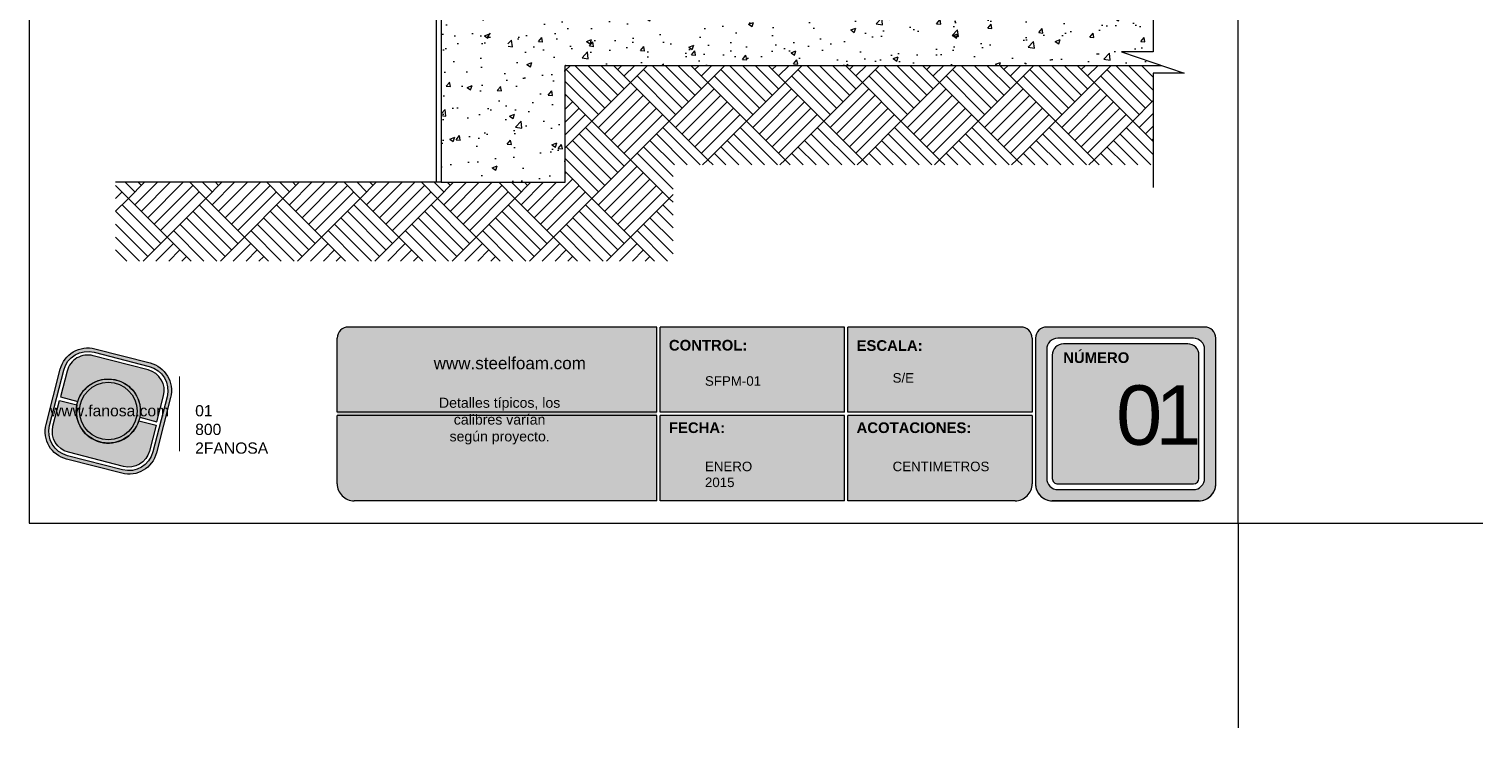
# Model space of a CAD drawing. Header units: millimetres. Extents: x 358.6 to 388.6, y 81.2 to 116.7.
# Tile 1 of 2: x 362.6 to 388.6, y 81.2 to 93.6. Entities that reach past the tile are written whole.
import ezdxf

# ---------------------------------------------------------------- set-up
doc = ezdxf.new("R2010")
doc.units = ezdxf.units.MM
doc.header["$LTSCALE"] = 0.025
doc.layers.get('0').update_dxf_attribs({"lineweight": 5})
doc.layers.add('hatch', color=252, linetype='Continuous', lineweight=0)
doc.layers.add('TEXTO CUADRO DATOS', color=251, linetype='Continuous', lineweight=0)
doc.styles.get("Standard").update_dxf_attribs({"font": 'romand.shx'})
pattern_1 = [(49.99999999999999, (0, 0), (0.91092334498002, -0.07969542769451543), [0.09525, -1.04775]), (355, (0, 0), (-0.1762171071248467, 0.9552842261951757), [0.0762, -0.83820292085]), (100.4514447, (0.0759100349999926, -0.006641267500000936), (0.7347062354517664, 0.8755887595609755), [0.08095004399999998, -0.8904512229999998]), (46.18420000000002, (0, 0.2540000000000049), (1.35539520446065, -0.2102116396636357), [0.1428749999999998, -1.571624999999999]), (96.63555760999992, (0.1129495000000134, 0.2364824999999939), (1.187020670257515, 1.237130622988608), [0.1214251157, -1.3356780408]), (351.1841511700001, (0, 0.2540000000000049), (1.187020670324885, 1.237130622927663), [0.11429983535, -1.2572986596]), (21, (0.1270000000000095, 0.1905000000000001), (0.7580719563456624, -0.5113259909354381), [0.09525, -1.04775]), (326.0000000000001, (0.1270000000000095, 0.1905000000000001), (0.3090101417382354, 0.9209398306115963), [0.0762, -0.8382]), (71.45144499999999, (0.1901726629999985, 0.1478895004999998), (1.067082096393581, 0.4096138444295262), [0.08095004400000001, -0.8904496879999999]), (37.50000000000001, (0, 0), (0.01544301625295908, 0.4227751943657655), [0, -0.82804, 0, -0.8509000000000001, 0, -0.8413750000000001]), (7.499999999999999, (0, 0), (0.3340983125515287, 0.5009028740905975), [0, -0.48514, 0, -0.80899, 0, -0.320675]), (327.5, (-0.2832099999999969, 0), (0.677952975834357, -0.02864371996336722), [0, -0.3175, 0, -0.9906, 0, -1.31445]), (317.5, (-0.4102100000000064, 0), (0.7406459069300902, 0.1271324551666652), [0, -0.41275, 0, -0.65786, 0, -0.93345])]

# ---------------------------------------------------------------- blocks, each defined once
blk = doc.blocks.new('LOGO GRIS')
h = blk.add_hatch(color=254)
edge = h.paths.add_edge_path()
edge.add_arc((2075.55300328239, 279.2979295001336), 0.508199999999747, 255.6007667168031, 345.6007667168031, ccw=False)
edge.add_line((2075.426625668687, 278.8056938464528), (2074.442154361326, 279.0584490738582))
edge.add_arc((2074.568531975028, 279.5506847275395), 0.5082000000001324, 165.6007667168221, 255.6007667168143, ccw=False)
edge.add_line((2074.076296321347, 279.6770623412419), (2074.329051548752, 280.661533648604))
edge.add_arc((2074.821287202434, 280.535156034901), 0.508200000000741, 75.60076671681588, 165.6007667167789, ccw=False)
edge.add_line((2074.947664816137, 281.0273916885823), (2075.932136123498, 280.7746364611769))
edge.add_arc((2075.805758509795, 280.2824008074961), 0.5081999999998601, -14.399233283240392, 75.60076671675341, ccw=False)
edge.add_line((2076.297994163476, 280.1560231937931), (2076.045238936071, 279.1715518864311))
edge = h.paths.add_edge_path(flags=16)
edge.add_arc((2075.55300328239, 279.2979295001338), 0.4446749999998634, 255.6007667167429, 345.6007667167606, ccw=False)
edge.add_line((2075.4424228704, 278.867223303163), (2074.457951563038, 279.1199785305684))
edge.add_arc((2074.568531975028, 279.5506847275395), 0.4446750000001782, 165.6007667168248, 255.6007667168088, ccw=False)
edge.add_line((2074.137825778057, 279.6612651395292), (2074.390581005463, 280.6457364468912))
edge.add_arc((2074.821287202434, 280.5351560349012), 0.4446750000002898, 75.60076671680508, 165.6007667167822, ccw=False)
edge.add_line((2074.931867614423, 280.9658622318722), (2075.916338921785, 280.7131070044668))
edge.add_arc((2075.805758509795, 280.2824008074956), 0.4446750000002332, -14.399233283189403, 75.60076671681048, ccw=False)
edge.add_line((2076.236464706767, 280.1718203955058), (2075.983709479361, 279.1873490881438))
h = blk.add_hatch(color=254)
edge = h.paths.add_edge_path()
edge.add_line((2076.05645623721, 279.7261466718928), (2076.174935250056, 280.1876175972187))
edge.add_arc((2075.805758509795, 280.2824008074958), 0.3811499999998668, 345.60076671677, 435.6007667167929)
edge.add_line((2075.900541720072, 280.6515775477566), (2074.916070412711, 280.9043327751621))
edge.add_arc((2074.821287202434, 280.5351560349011), 0.3811500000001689, 75.6007667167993, 165.6007667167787)
edge.add_line((2074.452110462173, 280.6299392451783), (2074.333631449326, 280.1684683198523))
edge.add_line((2074.333631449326, 280.1684683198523), (2074.642133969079, 280.0892627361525))
edge.add_arc((2075.187145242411, 279.9165427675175), 0.5717249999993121, -11.21449474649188, 162.4160281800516, ccw=False)
edge.add_line((2075.747953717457, 279.8053522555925), (2076.05645623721, 279.7261466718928))
h = blk.add_hatch(color=254)
h.paths.add_polyline_path([(2074.615420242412, 279.9165427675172, 1), (2075.758870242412, 279.9165427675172, 1)])
h.paths.add_polyline_path([(2075.699701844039, 279.9165427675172, -1), (2074.674588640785, 279.9165427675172, -1)], flags=16)
blk.add_hatch(color=252).paths.add_polyline_path([(2075.699701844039, 279.9165427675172, 1), (2074.674588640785, 279.9165427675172, 1)])
h = blk.add_hatch(color=254)
edge = h.paths.add_edge_path()
edge.add_arc((2075.187145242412, 279.9165427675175), 0.5717250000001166, 168.7855052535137, 342.4160281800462)
edge.add_line((2075.732156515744, 279.7438227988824), (2076.040659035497, 279.6646172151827))
edge.add_line((2076.040659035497, 279.6646172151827), (2075.922180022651, 279.2031462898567))
edge.add_arc((2075.55300328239, 279.2979295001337), 0.3811499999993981, 255.6007667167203, 345.60076671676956, ccw=False)
edge.add_line((2075.458220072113, 278.9287527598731), (2074.473748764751, 279.1815079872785))
edge.add_arc((2074.568531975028, 279.5506847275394), 0.3811500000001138, 165.6007667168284, 255.60076671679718, ccw=False)
edge.add_line((2074.199355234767, 279.6454679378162), (2074.317834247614, 280.1069388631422))
edge.add_line((2074.317834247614, 280.1069388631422), (2074.626336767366, 280.0277332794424))
at = {"color": 254}
for points in [[(2076.045238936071, 279.1715518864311, -0.414213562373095), (2075.426625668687, 278.8056938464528), (2074.442154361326, 279.0584490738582, -0.414213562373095), (2074.076296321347, 279.6770623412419), (2074.329051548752, 280.661533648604, -0.414213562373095), (2074.947664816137, 281.0273916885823), (2075.932136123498, 280.7746364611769, -0.4142135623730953), (2076.297994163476, 280.1560231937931)], [(2075.983709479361, 279.1873490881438, -0.4142135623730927), (2075.4424228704, 278.867223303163), (2074.457951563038, 279.1199785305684, -0.4142135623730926), (2074.137825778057, 279.6612651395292), (2074.390581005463, 280.6457364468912, -0.414213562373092), (2074.931867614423, 280.9658622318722), (2075.916338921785, 280.7131070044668, -0.4142135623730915), (2076.236464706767, 280.1718203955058)], [(2076.05645623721, 279.7261466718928), (2076.174935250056, 280.1876175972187, 0.414213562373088), (2075.900541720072, 280.6515775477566), (2074.916070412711, 280.9043327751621, 0.4142135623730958), (2074.452110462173, 280.6299392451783), (2074.333631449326, 280.1684683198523), (2074.642133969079, 280.0892627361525, -0.9459053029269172), (2075.747953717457, 279.8053522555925)], [(2074.626336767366, 280.0277332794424, 0.9459053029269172), (2075.732156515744, 279.7438227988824), (2076.040659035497, 279.6646172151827), (2075.922180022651, 279.2031462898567, -0.4142135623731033), (2075.458220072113, 278.9287527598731), (2074.473748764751, 279.1815079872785, -0.414213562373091), (2074.199355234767, 279.6454679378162), (2074.317834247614, 280.1069388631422)]]:
    blk.add_lwpolyline(points, format="xyb", close=True, dxfattribs=at)
for radius in [0.5717249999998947, 0.5125566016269]:
    blk.add_circle((2075.187145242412, 279.9165427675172), radius, dxfattribs=at)
blk = doc.blocks.new('FANOSA')
at = {"color": 253, "const_width": 0.02}
blk.add_lwpolyline([(365.3181968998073, 247.9798347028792), (365.3181968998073, 246.6427006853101)], dxfattribs=at)
at = {"color": 254}
blk.add_blockref('LOGO GRIS', (-1711.138939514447, -32.55437656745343), dxfattribs=at)
at = {"layer": 'TEXTO CUADRO DATOS', "char_height": 0.2, "width": 0.003231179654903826, "attachment_point": 1}
for s, insert in [('{\\fArial|b0|i0|c0|p34;www.fanosa.com}', (363.0082168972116, 247.4682254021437)), ('{\\fArial|b0|i0|c0|p34;01 800 2FANOSA}', (365.5993370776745, 247.4682254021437))]:
    blk.add_mtext(s, dxfattribs=dict(at, insert=insert))

msp = doc.modelspace()

# ---------------------------------------------------------------- hatches: boundary and pattern name
h = msp.add_hatch(color=253)
h.paths.add_polyline_path([(380.8041272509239, 88.32670792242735, 0.4142135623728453), (380.6041272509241, 88.1267079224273), (380.6041272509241, 85.52670792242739, 0.4142135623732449), (380.9041272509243, 85.22670792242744), (383.5235245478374, 85.22670792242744, 0.4142135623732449), (383.8235245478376, 85.52670792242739), (383.8235245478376, 88.1267079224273, 0.4142135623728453), (383.6235245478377, 88.32670792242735)])
h.paths.add_polyline_path([(383.6235245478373, 87.92670792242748), (383.6235245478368, 85.6267079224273, -0.4142135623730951), (383.423524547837, 85.42670792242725), (381.0041272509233, 85.42670792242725, -0.4142135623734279), (380.8041272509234, 85.6267079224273), (380.8041272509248, 87.92670792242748, -0.4142135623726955), (381.0041272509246, 88.1267079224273), (383.4235245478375, 88.12670792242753, -0.4142135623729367)], flags=16)
h.paths.add_polyline_path([(383.5235245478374, 87.82670792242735), (383.5235245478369, 85.62670792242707, -0.4142135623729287), (383.423524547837, 85.52670792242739), (381.0041272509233, 85.52670792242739, -0.4142135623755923), (380.9041272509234, 85.6267079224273), (380.9041272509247, 87.82670792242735, -0.4142135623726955), (381.1041272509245, 88.02670792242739), (383.3235245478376, 88.02670792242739, -0.4142135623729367)], flags=0)
h.paths.add_polyline_path([(381.5084777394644, 87.73336851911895), (382.8110016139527, 87.73336851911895), (382.8110016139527, 85.47722936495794), (381.5084777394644, 85.47722936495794)], flags=8)
h.paths.add_polyline_path([(381.0519033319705, 89.51213859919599), (382.2962348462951, 89.51213859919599), (382.2962348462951, 89.22065838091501), (381.0519033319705, 89.22065838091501)], flags=9)
msp.add_hatch(color=253).paths.add_polyline_path([(373.8422084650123, 85.22670792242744), (373.8422084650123, 86.80670792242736), (373.8422084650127, 88.32670792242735), (368.3362549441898, 88.32670792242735, 0.4142135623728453), (368.13625494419, 88.1267079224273), (368.1362549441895, 86.80670792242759), (368.13625494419, 85.52670792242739, 0.4142135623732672), (368.4362549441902, 85.22670792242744)])
h = msp.add_hatch(color=253)
h.paths.add_polyline_path([(377.1931678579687, 86.80670792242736), (377.1931678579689, 88.32670792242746), (373.9022084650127, 88.32670792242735), (373.9022084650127, 86.80670792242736)])
h.paths.add_polyline_path([(377.1931678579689, 86.74670792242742), (373.9022084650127, 86.74670792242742), (373.9022084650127, 85.22670792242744), (377.193167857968, 85.22670792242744)])
h.paths.add_polyline_path([(377.2531678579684, 86.74670792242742), (377.2531678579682, 85.22670792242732), (380.2441272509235, 85.22670792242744, 0.4142135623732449), (380.5441272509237, 85.52670792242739), (380.5441272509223, 86.74670792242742)])
h.paths.add_polyline_path([(377.2531678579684, 88.32670792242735), (377.2531678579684, 86.80670792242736), (380.5441272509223, 86.80670792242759), (380.5441272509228, 88.12670792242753, 0.414213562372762), (380.344127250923, 88.32670792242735)])
at = {"layer": 'hatch', "linetype": 'ByBlock', "lineweight": 0}
h = msp.add_hatch(dxfattribs=at)
h.set_pattern_fill('AR-CONC', color=256, scale=0.005)
h.set_pattern_definition(pattern_1)
h.paths.add_polyline_path([(372.2063163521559, 94.87705596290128), (371.1482814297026, 94.87705596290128), (371.1570890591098, 94.86861449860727), (371.1441944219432, 94.85520136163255), (371.1570890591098, 94.84284280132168), (371.1441944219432, 94.82942966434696), (371.1570890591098, 94.81707110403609), (371.1441944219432, 94.80365796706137), (371.1570890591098, 94.7912994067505), (371.1441944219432, 94.77788626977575), (371.1570890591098, 94.76552770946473), (371.1441944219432, 94.75211457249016), (371.1570890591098, 94.73975601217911), (371.1441944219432, 94.7263428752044), (371.1441944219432, 94.69264413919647), (371.1570890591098, 94.68028557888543), (371.1570890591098, 93.68716711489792), (371.1821126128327, 93.68716711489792), (371.201463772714, 93.40832145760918), (371.1804396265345, 93.40832145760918), (371.1885443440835, 93.3519952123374), (371.1885443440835, 93.2956689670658), (370.8767113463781, 93.2956689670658), (370.8848160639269, 93.3519952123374), (370.8767113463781, 93.3519952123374), (370.8848160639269, 93.40832145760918), (370.8637919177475, 93.40832145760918), (370.8831430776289, 93.68716711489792), (370.9081666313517, 93.68716711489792), (370.9081666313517, 94.68028557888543), (370.9210612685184, 94.69264413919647), (370.9210612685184, 94.71394930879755), (370.9081666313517, 94.7263078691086), (370.9210612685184, 94.73972100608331), (370.9081666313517, 94.75207956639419), (370.9210612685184, 94.7654927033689), (370.9081666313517, 94.77785126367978), (370.9210612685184, 94.79126440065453), (370.9081666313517, 94.8036229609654), (370.9210612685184, 94.81703609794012), (370.9081666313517, 94.82939465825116), (370.9210612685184, 94.84280779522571), (370.9081666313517, 94.85516635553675), (370.9210612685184, 94.86857949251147), (370.912217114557, 94.87705596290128), (369.9916951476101, 94.87705596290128), (369.9916951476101, 90.90937490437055), (372.2063163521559, 90.90937490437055)])
h = msp.add_hatch(dxfattribs=at)
h.set_pattern_fill('AR-CONC', color=256, scale=0.005)
h.set_pattern_definition(pattern_1)
h.paths.add_polyline_path([(382.7060578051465, 94.90311994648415), (382.7060578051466, 94.87705596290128), (376.2544270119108, 94.87705596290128), (376.2544270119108, 92.9955130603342), (382.7060578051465, 92.99551306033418), (382.7060578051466, 94.20699777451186), (382.7060578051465, 94.51594825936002)])
h.paths.add_polyline_path([(376.2544270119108, 94.87705596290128), (372.2063163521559, 94.87705596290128), (372.2063163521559, 92.9955130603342), (376.2544270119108, 92.9955130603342)])
h = msp.add_hatch(dxfattribs=at)
h.set_pattern_fill('AR-PARQ1', color=256, scale=0.0032, angle=45)
h.set_pattern_definition([(135, (0.2546082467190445, -160.4230818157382), (-1.379367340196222, 1.110223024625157e-16), [0.9753600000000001, -0.9753600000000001]), (135, (0.3695555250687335, -160.3081345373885), (-1.379367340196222, 1.110223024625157e-16), [0.9753600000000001, -0.9753600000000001]), (135, (0.4845028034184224, -160.1931872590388), (-1.379367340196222, 1.110223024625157e-16), [0.9753600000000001, -0.9753600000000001]), (135, (0.5994500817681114, -160.0782399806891), (-1.379367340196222, 1.110223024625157e-16), [0.9753600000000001, -0.9753600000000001]), (135, (0.7143973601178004, -159.9632927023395), (-1.379367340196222, 1.110223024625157e-16), [0.9753600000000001, -0.9753600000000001]), (135, (0.8293446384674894, -159.8483454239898), (-1.379367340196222, 1.110223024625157e-16), [0.9753600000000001, -0.9753600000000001]), (135, (0.9442919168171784, -159.7333981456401), (-1.379367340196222, 1.110223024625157e-16), [0.9753600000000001, -0.9753600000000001]), (45, (-0.4350754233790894, -159.7333981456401), (1.379367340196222, -1.110223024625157e-16), [0.9753600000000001, -0.9753600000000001]), (45, (-0.5500227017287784, -159.6184508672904), (1.379367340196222, -1.110223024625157e-16), [0.9753600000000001, -0.9753600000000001]), (45, (-0.6649699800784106, -159.5035035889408), (1.379367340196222, -1.110223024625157e-16), [0.9753600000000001, -0.9753600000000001]), (45, (-0.7799172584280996, -159.3885563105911), (1.379367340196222, -1.110223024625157e-16), [0.9753600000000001, -0.9753600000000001]), (45, (-0.8948645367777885, -159.2736090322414), (1.379367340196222, -1.110223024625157e-16), [0.9753600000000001, -0.9753600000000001]), (45, (-1.009811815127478, -159.1586617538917), (1.379367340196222, -1.110223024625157e-16), [0.9753600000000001, -0.9753600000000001]), (45, (-1.124759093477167, -159.043714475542), (1.379367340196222, -1.110223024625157e-16), [0.9753600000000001, -0.9753600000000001])])
h.paths.add_polyline_path([(382.7060578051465, 92.99551306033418), (372.2063163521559, 92.9955130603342), (372.2063163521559, 90.90937490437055), (369.9916951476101, 90.90937490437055), (364.1788806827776, 90.90937490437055), (364.1788806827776, 89.5045523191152), (374.1320472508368, 89.5045523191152), (374.1320472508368, 91.2192361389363), (382.7060578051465, 91.21923613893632)])
h.paths.add_polyline_path([(376.1710936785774, 92.9955130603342), (380.2390761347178, 92.99551306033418), (380.0695835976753, 92.99551306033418), (376.3511892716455, 92.99551306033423)])

# ---------------------------------------------------------------- linework, layer by layer
at = {"lineweight": 0}
for p, q in [((369.9916951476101, 94.87705596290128), (369.9916951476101, 90.90937490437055)), ((372.2063163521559, 90.90937490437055), (372.2063163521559, 92.99051306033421)), ((372.2113163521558, 92.9955130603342), (382.8547516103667, 92.99551306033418)), ((369.9916951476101, 90.90937490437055), (372.2063163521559, 90.90937490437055))]:
    msp.add_line(p, q, dxfattribs=at)
at = {"color": 253}
for p, q in [((373.8422084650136, 88.3267079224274), (368.3362549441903, 88.32670792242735)), ((373.8422084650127, 86.80670792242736), (373.8422084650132, 88.32670792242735)), ((373.9022084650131, 86.80670792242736), (373.9022084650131, 88.32670792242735)), ((377.1931678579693, 88.3267079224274), (373.9022084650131, 88.3267079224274)), ((377.1931678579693, 86.80670792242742), (377.1931678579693, 88.32670792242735)), ((377.2531678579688, 86.80670792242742), (377.2531678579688, 88.32670792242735)), ((380.3441272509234, 88.32670792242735), (377.2531678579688, 88.3267079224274)), ((383.6235245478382, 88.32670792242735), (380.8041272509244, 88.32670792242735)), ((368.13625494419, 86.80670792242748), (368.1362549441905, 88.12670792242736)), ((380.5441272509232, 88.12670792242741), (380.5441272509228, 86.80670792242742)), ((380.6041272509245, 88.12670792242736), (380.6041272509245, 85.52670792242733)), ((383.4235245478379, 88.12670792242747), (381.0041272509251, 88.12670792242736)), ((383.323524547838, 88.02670792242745), (381.104127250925, 88.02670792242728)), ((383.823524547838, 85.52670792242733), (383.823524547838, 88.12670792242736)), ((380.8041272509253, 87.92670792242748), (380.8041272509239, 85.62670792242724)), ((380.9041272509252, 87.8267079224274), (380.9041272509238, 85.62670792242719)), ((383.5235245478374, 85.62670792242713), (383.5235245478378, 87.8267079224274)), ((383.6235245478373, 85.62670792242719), (383.6235245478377, 87.92670792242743)), ((373.8422084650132, 86.80670792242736), (368.13625494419, 86.80670792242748)), ((373.8422084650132, 86.74670792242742), (368.13625494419, 86.74670792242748)), ((368.1362549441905, 85.52670792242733), (368.13625494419, 86.74670792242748)), ((373.8422084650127, 85.22670792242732), (373.8422084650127, 86.74670792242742)), ((377.1931678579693, 86.80670792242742), (373.9022084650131, 86.80670792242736)), ((373.9022084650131, 85.22670792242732), (373.9022084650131, 86.74670792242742)), ((377.1931678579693, 86.74670792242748), (373.9022084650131, 86.74670792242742)), ((377.1931678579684, 85.22670792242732), (377.1931678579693, 86.74670792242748)), ((380.5441272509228, 86.80670792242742), (377.2531678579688, 86.80670792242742)), ((377.2531678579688, 85.22670792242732), (377.2531678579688, 86.74670792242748)), ((380.5441272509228, 86.74670792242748), (377.2531678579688, 86.74670792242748)), ((380.5441272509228, 86.74670792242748), (380.5441272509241, 85.52670792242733)), ((381.0041272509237, 85.52670792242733), (383.4235245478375, 85.52670792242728)), ((381.0041272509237, 85.4267079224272), (383.4235245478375, 85.42670792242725)), ((373.8422084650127, 85.22670792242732), (368.4362549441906, 85.22670792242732)), ((377.1931678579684, 85.22670792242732), (373.9022084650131, 85.22670792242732)), ((380.244127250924, 85.22670792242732), (377.2531678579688, 85.22670792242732)), ((383.5235245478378, 85.22670792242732), (380.9041272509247, 85.22670792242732)), ((380.9041272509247, 85.22670792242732), (383.5235245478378, 85.22670792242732))]:
    msp.add_line(p, q, dxfattribs=at)
at = {"color": 254}
for q in [(384.2235245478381, 81.17397633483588), (388.5934415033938, 84.82670792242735), (384.2235245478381, 81.17397633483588)]:
    msp.add_line((384.2235245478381, 84.82670792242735), q, dxfattribs=at)
msp.add_lwpolyline([(362.633524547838, 84.82670792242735), (384.2235245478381, 84.82670792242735), (384.2235245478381, 112.7667079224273), (362.633524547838, 112.7667079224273)], close=True, dxfattribs=at)
at = {"lineweight": 0}
msp.add_lwpolyline([(369.4332138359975, 105.0767894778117), (369.4332138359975, 94.86647032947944, 0.414213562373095), (369.5132999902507, 94.78638417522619), (369.901023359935, 94.78638417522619), (369.901023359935, 90.90937490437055)], format="xyb", dxfattribs=at)
msp.add_arc((372.2113163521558, 92.99051306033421), 0.005, 90, 180, dxfattribs=at)
at = {"color": 253}
for centre, radius, start, end in [((368.3362549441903, 88.12670792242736), 0.2, 90, 180), ((380.3441272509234, 88.12670792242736), 0.2, 1.628443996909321e-11, 90), ((380.8041272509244, 88.12670792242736), 0.2, 90, 180), ((383.6235245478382, 88.12670792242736), 0.2, 0, 90), ((381.0041272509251, 87.92670792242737), 0.2, 90, 179.9999999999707), ((381.104127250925, 87.82670792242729), 0.2, 90, 179.9999999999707), ((383.323524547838, 87.82670792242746), 0.2, 359.9999999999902, 90), ((383.4235245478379, 87.92670792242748), 0.2, 359.9999999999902, 90), ((368.4362549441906, 85.52670792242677), 0.3, 179.9999999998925, 270.0000000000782), ((380.2441272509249, 85.52670792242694), 0.3, 269.9999999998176, 7.490842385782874e-11), ((380.9041272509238, 85.52670792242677), 0.3, 179.9999999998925, 270.0000000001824), ((380.9041272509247, 85.52670792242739), 0.3000000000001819, 180.0000000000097, 270), ((381.0041272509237, 85.62670792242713), 0.1999999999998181, 179.9999999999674, 270), ((381.0041272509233, 85.62670792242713), 0.0999999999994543, 179.9999999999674, 270.0000000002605), ((383.4235245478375, 85.62670792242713), 0.1999999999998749, 270, 1.628443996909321e-11), ((383.4235245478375, 85.62670792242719), 0.09999999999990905, 270, 359.9999999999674), ((383.5235245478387, 85.52670792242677), 0.3, 269.9999999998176, 1.074773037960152e-10), ((383.5235245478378, 85.52670792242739), 0.3000000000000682, 270, 359.9999999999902)]:
    msp.add_arc(centre, radius, start, end, dxfattribs=at)
at = {"layer": 'hatch', "linetype": 'ByBlock', "lineweight": 0}
msp.add_line((369.9916951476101, 90.90937490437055), (364.1788806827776, 90.90937490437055), dxfattribs=at)
msp.add_lwpolyline([(382.7060578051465, 95.27705596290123), (382.7060578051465, 93.2373783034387), (382.1388931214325, 93.2373783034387), (383.2605974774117, 92.8583909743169), (382.7060578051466, 92.85839097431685), (382.7060578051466, 90.81871331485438)], dxfattribs=at)

# ---------------------------------------------------------------- block references
msp.add_blockref('FANOSA', (0, -160.5345597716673))

# ---------------------------------------------------------------- texts
at = {"layer": 'TEXTO CUADRO DATOS', "attachment_point": 1}
for s, insert, char_height, width in [('{\\fArial|b1|i0|c0|p34;CONTROL:}', (374.0582104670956, 88.09704631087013), 0.19, 0.003231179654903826), ('{\\fArial|b1|i0|c0|p34;ESCALA:}', (377.4091698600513, 88.09158905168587), 0.19, 0.003231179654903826), ('{\\fArial|b0|i0|c0|p34;www.steelfoam.com\\P\\W6.892;  \\W1;\\P\\H0.8279x;\\W1.3542; \\W1;Detalles típicos, los \\P{\\W5.14067; }calibres varían \\P{\\W4.05544; }según proyecto.}', (369.8582488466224, 87.79092633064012), 0.2174175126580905, 2.326381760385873), ('{\\fArial|b1|i0|c0|p34;NÚMERO}', (381.0994033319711, 87.87558772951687), 0.19, 0.003231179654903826), ('{\\fArial|b0|i0|c0|p34;S/E}', (378.0526749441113, 87.50437082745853), 0.17, 0.003231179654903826), ('{\\fArial|b0|i0|c0|p34;SFPM-01 }', (374.7017155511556, 87.4489143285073), 0.17, 0.003231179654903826), ('{\\fArial|b0|i0|c0|p34;\\T0.75;01}', (382.043333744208, 87.28615526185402), 1.060422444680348, 0.00456855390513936), ('{\\fArial|b1|i0|c0|p34;FECHA:}', (374.0582104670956, 86.62524224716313), 0.19, 0.003231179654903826), ('{\\fArial|b1|i0|c0|p34;ACOTACIONES:}', (377.4091698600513, 86.62524224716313), 0.19, 0.003231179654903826), ('{\\fArial|b0|i0|c0|p34;ENERO 2015}', (374.7017155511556, 85.92437082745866), 0.17, 0.003231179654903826), ('{\\fArial|b0|i0|c0|p34;CENTIMETROS}', (378.0526749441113, 85.92437082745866), 0.17, 0.003231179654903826)]:
    msp.add_mtext(s, dxfattribs=dict(at, insert=insert, char_height=char_height, width=width))

doc.saveas('drawing.dxf')
